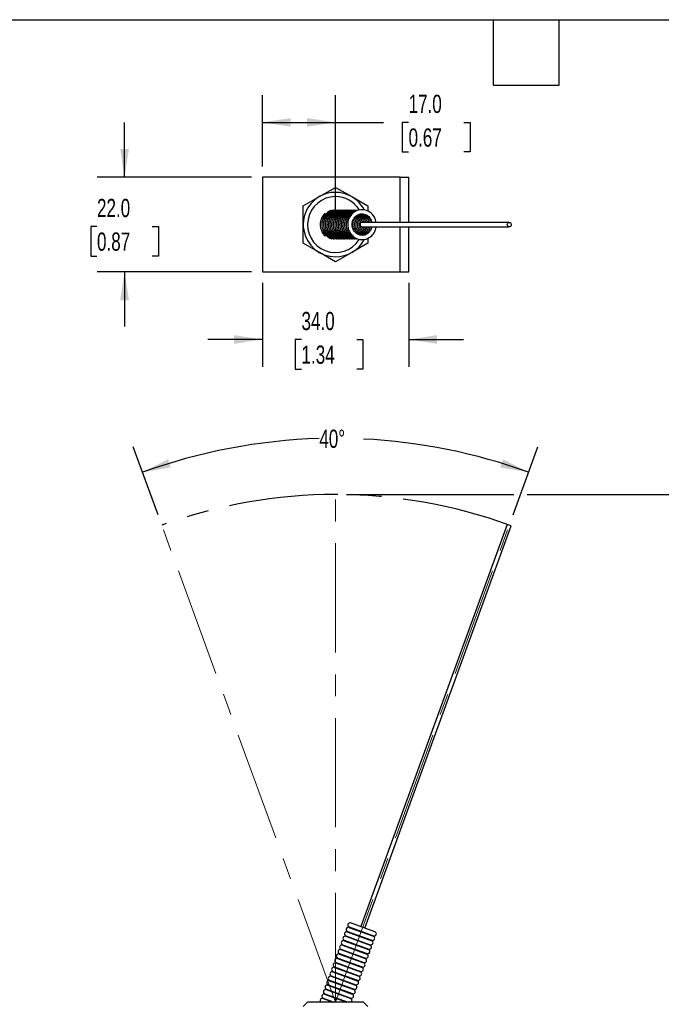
# Model space of a CAD drawing. Header units: millimetres. Extents: x 13 to 546, y 13 to 419.
# Tile 3 of 5: x 162 to 311, y 190 to 419. Entities that reach past the tile are written whole.
import ezdxf

# ---------------------------------------------------------------- set-up
doc = ezdxf.new("R2010")
doc.units = ezdxf.units.MM
doc.header["$LTSCALE"] = 2
doc.linetypes.add('CENTERX2', pattern=[20.32, 12.7, -2.54, 2.54, -2.54])
doc.layers.add('CENTER', color=40, linetype='CENTERX2')
doc.layers.add('DIMENSIONS', color=140, linetype='Continuous', lineweight=25)
doc.layers.add('TEXT', color=140, linetype='Continuous', lineweight=25)
doc.styles.add('SLDTEXTSTYLE0', font='TXT', dxfattribs={"width": 0.7})
doc.dimstyles.new('SLDDIMSTYLE0', dxfattribs={"dimtxt": 4.316016, "dimasz": 6.604, "dimexe": 0, "dimexo": 0.0625, "dimgap": 1.079004, "dimtad": 0, "dimtih": 1, "dimtoh": 1, "dimdec": 4, "dimlfac": 2, "dimzin": 12, "dimdsep": 46, "dimtxsty": 'SLDTEXTSTYLE0', "dimsah": 1, "dimcen": 0.09, "dimadec": 0, "dimazin": 3, "dimtfac": 1, "dimtdec": 0, "dimtofl": 0, "dimtmove": 0, "dimatfit": 3, "dimfxl": 0, "dimfrac": 2, "dimtolj": 1, "dimtzin": 12, "dimarcsym": 0})
doc.dimstyles.new('SLDDIMSTYLE1', dxfattribs={"dimtxt": 4.316016, "dimasz": 6.604, "dimexe": 0, "dimexo": 0.0625, "dimgap": 1.079004, "dimtad": 0, "dimtih": 1, "dimtoh": 1, "dimrnd": 1e-09, "dimzin": 12, "dimdsep": 46, "dimtxsty": 'SLDTEXTSTYLE0', "dimsah": 1, "dimcen": 0.09, "dimadec": 0, "dimazin": 3, "dimtfac": 1, "dimtofl": 0, "dimtmove": 0, "dimatfit": 3, "dimfxl": 0, "dimfrac": 2, "dimtolj": 1, "dimtzin": 12, "dimarcsym": 0})
doc.dimstyles.new('SLDDIMSTYLE4', dxfattribs={"dimtxt": 4.316016, "dimasz": 6.604, "dimexe": 0, "dimexo": 0.0625, "dimgap": 1.079004, "dimtad": 0, "dimtih": 1, "dimtoh": 1, "dimrnd": 1e-09, "dimzin": 4, "dimdsep": 46, "dimtxsty": 'SLDTEXTSTYLE0', "dimsah": 1, "dimcen": 0.09, "dimadec": 0, "dimazin": 1, "dimtfac": 1, "dimtofl": 0, "dimtmove": 0, "dimatfit": 3, "dimfxl": 0, "dimfrac": 2, "dimtolj": 1, "dimtzin": 12, "dimarcsym": 0})
doc.dimstyles.new('SLDDIMSTYLE5', dxfattribs={"dimtxt": 4.316016, "dimasz": 6.604, "dimexe": 0, "dimexo": 0.0625, "dimgap": 1.079004, "dimtad": 0, "dimtih": 1, "dimtoh": 1, "dimrnd": 1e-09, "dimzin": 4, "dimdsep": 46, "dimtxsty": 'SLDTEXTSTYLE0', "dimsah": 1, "dimcen": 0.09, "dimadec": 0, "dimazin": 1, "dimtfac": 1, "dimtmove": 0, "dimatfit": 0, "dimfxl": 0, "dimfrac": 2, "dimtolj": 1, "dimtzin": 12, "dimarcsym": 0})

# ---------------------------------------------------------------- blocks, each defined once
blk = doc.blocks.new('_D')
at = {"layer": 'DIMENSIONS'}
for p, q in [((193.85, 304), (188.08, 319.85)), ((276.31, 304), (282.08, 319.85))]:
    blk.add_line(p, q, dxfattribs=at)
for start, end in [(91.6505, 110), (70, 87.1732)]:
    blk.add_arc((235.08, 190.73), 131.06, start, end, dxfattribs=at)
for points in [[(190.25, 313.89), (196.84, 315.03), (196.19, 316.95)], [(279.91, 313.89), (273.97, 316.95), (273.32, 315.03)]]:
    blk.add_solid(points, dxfattribs=at)
at = {"layer": 'DIMENSIONS', "insert": (231.31, 323.81), "char_height": 4.233, "attachment_point": 1, "style": 'SLDTEXTSTYLE0'}
blk.add_mtext('40°', dxfattribs=at)
blk = doc.blocks.new('_D_1')
at = {"layer": 'DIMENSIONS'}
for p, q in [((237.62, 308.73), (276.5, 308.73)), ((279.55, 308.73), (350.26, 308.73)), ((343.91, 308.73), (343.91, 184.83)), ((337.5, 177.01), (336.05, 177.01)), ((336.05, 177.01), (336.05, 170.15)), ((350.32, 177.01), (351.77, 177.01)), ((351.77, 177.01), (351.77, 170.15)), ((336.05, 170.15), (337.5, 170.15)), ((351.77, 170.15), (350.32, 170.15)), ((343.91, 100.23), (343.91, 169.18)), ((252.62, 100.23), (350.26, 100.23))]:
    blk.add_line(p, q, dxfattribs=at)
for points in [[(343.91, 308.73), (342.89, 302.13), (344.92, 302.13)], [(343.91, 100.23), (344.92, 106.83), (342.89, 106.83)]]:
    blk.add_solid(points, dxfattribs=at)
at = {"layer": 'DIMENSIONS', "char_height": 4.233, "attachment_point": 1, "style": 'SLDTEXTSTYLE0'}
for s, insert in [('208.5', (335.7, 183.43)), ('8.21', (337.5, 175.61))]:
    blk.add_mtext(s, dxfattribs=dict(at, insert=insert))
blk = doc.blocks.new('_D_18')
at = {"layer": 'DIMENSIONS'}
for p, q in [((186.08, 382.47), (186.08, 395.17)), ((215.54, 382.47), (179.73, 382.47)), ((179.67, 371.03), (178.22, 371.03)), ((178.22, 371.03), (178.22, 364.17)), ((192.49, 371.03), (193.94, 371.03)), ((193.94, 371.03), (193.94, 364.17)), ((178.22, 364.17), (179.67, 364.17)), ((193.94, 364.17), (192.49, 364.17)), ((215.54, 360.47), (179.73, 360.47)), ((186.08, 360.47), (186.08, 347.77))]:
    blk.add_line(p, q, dxfattribs=at)
for points in [[(186.08, 382.47), (187.1, 389.08), (185.06, 389.08)], [(186.08, 360.47), (185.06, 353.87), (187.1, 353.87)]]:
    blk.add_solid(points, dxfattribs=at)
at = {"layer": 'DIMENSIONS', "char_height": 4.233, "attachment_point": 1, "style": 'SLDTEXTSTYLE0'}
for s, insert in [('22.0', (179.67, 377.45)), ('0.87', (179.67, 369.63))]:
    blk.add_mtext(s, dxfattribs=dict(at, insert=insert))
blk = doc.blocks.new('_D_19')
at = {"layer": 'DIMENSIONS'}
for p, q in [((218.08, 385.01), (218.08, 401.58)), ((235.08, 374.01), (235.08, 401.58)), ((218.08, 395.23), (235.08, 395.23)), ((235.08, 395.23), (246.19, 395.23)), ((252.04, 395.23), (250.59, 395.23)), ((250.59, 395.23), (250.59, 388.37)), ((264.87, 395.23), (266.32, 395.23)), ((266.32, 395.23), (266.32, 388.37)), ((250.59, 388.37), (252.04, 388.37)), ((266.32, 388.37), (264.87, 388.37))]:
    blk.add_line(p, q, dxfattribs=at)
for points in [[(218.08, 395.23), (224.68, 394.21), (224.68, 396.24)], [(235.08, 395.23), (228.48, 396.24), (228.48, 394.21)]]:
    blk.add_solid(points, dxfattribs=at)
at = {"layer": 'DIMENSIONS', "char_height": 4.233, "attachment_point": 1, "style": 'SLDTEXTSTYLE0'}
for s, insert in [('17.0', (252.04, 401.65)), ('0.67', (252.04, 393.82))]:
    blk.add_mtext(s, dxfattribs=dict(at, insert=insert))
blk = doc.blocks.new('_D_20')
at = {"layer": 'DIMENSIONS'}
for p, q in [((218.08, 357.93), (218.08, 338.41)), ((252.08, 357.93), (252.08, 338.41)), ((218.08, 344.76), (205.38, 344.76)), ((227.17, 344.76), (225.72, 344.76)), ((225.72, 344.76), (225.72, 337.9)), ((239.99, 344.76), (241.44, 344.76)), ((241.44, 344.76), (241.44, 337.9)), ((252.08, 344.76), (264.78, 344.76)), ((225.72, 337.9), (227.17, 337.9)), ((241.44, 337.9), (239.99, 337.9))]:
    blk.add_line(p, q, dxfattribs=at)
for points in [[(218.08, 344.76), (211.48, 345.78), (211.48, 343.75)], [(252.08, 344.76), (258.68, 343.75), (258.68, 345.78)]]:
    blk.add_solid(points, dxfattribs=at)
at = {"layer": 'DIMENSIONS', "char_height": 4.233, "attachment_point": 1, "style": 'SLDTEXTSTYLE0'}
for s, insert in [('34.0', (227.17, 351.18)), ('1.34', (227.17, 343.36))]:
    blk.add_mtext(s, dxfattribs=dict(at, insert=insert))

msp = doc.modelspace()

# ---------------------------------------------------------------- linework, layer by layer
for p, q in [((218.080374, 382.471901), (218.080374, 360.471901)), ((250.080374, 382.471901), (218.080374, 382.471901)), ((250.080374, 382.471901), (252.080374, 382.471901)), ((250.080374, 371.971901), (250.080374, 382.471901)), ((252.080374, 371.971901), (252.080374, 382.471901)), ((231.330374, 377.967091), (235.080374, 380.132155)), ((235.080374, 380.132155), (238.830374, 377.967091)), ((227.580374, 375.802028), (231.330374, 377.967091)), ((238.830374, 377.967091), (242.580374, 375.802028)), ((227.580374, 371.471901), (227.580374, 375.802028)), ((242.580374, 375.802028), (242.580374, 374.662007)), ((227.580374, 367.141774), (227.580374, 371.471901)), ((275.438751, 371.971901), (241.236737, 371.971901)), ((241.236737, 370.971901), (275.438751, 370.971901)), ((250.080374, 360.471901), (250.080374, 370.971901)), ((252.080374, 360.471901), (252.080374, 370.971901)), ((231.330374, 364.97671), (227.580374, 367.141774)), ((242.580374, 367.141774), (238.830374, 364.97671)), ((242.580374, 368.28141), (242.580374, 367.141774)), ((235.080374, 362.811647), (231.330374, 364.97671)), ((238.830374, 364.97671), (235.080374, 362.811647)), ((218.080374, 360.471901), (250.080374, 360.471901)), ((250.080374, 360.471901), (252.080374, 360.471901)), ((274.968905, 301.784189), (240.9379, 208.284773)), ((241.877593, 207.942753), (275.908597, 301.442169)), ((275.908597, 301.442169), (274.968905, 301.784189)), ((244.226825, 207.087703), (238.588669, 209.139824)), ((237.475547, 206.140024), (237.441072, 206.045302)), ((237.441072, 206.045302), (243.116815, 203.979501)), ((237.475547, 206.140024), (243.151291, 204.074222)), ((237.85177, 207.173685), (237.817294, 207.078964)), ((237.817294, 207.078964), (243.493037, 205.013163)), ((237.85177, 207.173685), (243.527513, 205.107884)), ((238.227992, 208.207347), (238.193516, 208.112626)), ((238.193516, 208.112626), (243.869259, 206.046824)), ((238.227992, 208.207347), (243.903735, 206.141546)), ((243.869259, 206.046824), (243.903735, 206.141546)), ((244.229247, 207.086821), (244.226825, 207.087703)), ((236.723103, 204.0727), (236.688627, 203.977979)), ((236.688627, 203.977979), (242.364371, 201.912177)), ((236.723103, 204.0727), (242.398847, 202.006898)), ((237.099325, 205.106362), (237.06485, 205.01164)), ((237.06485, 205.01164), (242.740593, 202.945839)), ((237.099325, 205.106362), (242.775069, 203.04056)), ((243.116815, 203.979501), (243.151291, 204.074222)), ((243.493037, 205.013163), (243.527513, 205.107884)), ((235.970659, 202.005376), (235.936183, 201.910655)), ((235.936183, 201.910655), (241.611926, 199.844853)), ((235.970659, 202.005376), (241.646402, 199.939574)), ((236.346881, 203.039038), (236.312405, 202.944317)), ((236.312405, 202.944317), (241.988149, 200.878515)), ((236.346881, 203.039038), (242.022624, 200.973236)), ((242.364371, 201.912177), (242.398847, 202.006898)), ((242.740593, 202.945839), (242.775069, 203.04056)), ((235.218214, 199.938052), (235.183739, 199.843331)), ((235.183739, 199.843331), (240.859482, 197.777529)), ((235.218214, 199.938052), (240.893958, 197.872251)), ((235.594437, 200.971714), (235.559961, 200.876993)), ((235.559961, 200.876993), (241.235704, 198.811191)), ((235.594437, 200.971714), (241.27018, 198.905913)), ((241.611926, 199.844853), (241.646402, 199.939574)), ((241.988149, 200.878515), (242.022624, 200.973236)), ((234.089548, 196.837067), (234.055072, 196.742345)), ((234.089548, 196.837067), (239.765291, 194.771265)), ((234.46577, 197.870729), (234.431294, 197.776007)), ((234.431294, 197.776007), (240.107038, 195.710206)), ((234.46577, 197.870729), (240.141514, 195.804927)), ((234.841992, 198.90439), (234.807517, 198.809669)), ((234.807517, 198.809669), (240.48326, 196.743867)), ((234.841992, 198.90439), (240.517736, 196.838589)), ((240.48326, 196.743867), (240.517736, 196.838589)), ((240.859482, 197.777529), (240.893958, 197.872251)), ((241.235704, 198.811191), (241.27018, 198.905913)), ((233.337104, 194.769743), (233.302628, 194.675022)), ((233.302628, 194.675022), (238.978371, 192.60922)), ((233.337104, 194.769743), (239.012847, 192.703941)), ((233.713326, 195.803405), (233.67885, 195.708683)), ((233.67885, 195.708683), (239.354594, 193.642882)), ((233.713326, 195.803405), (239.389069, 193.737603)), ((234.055072, 196.742345), (239.730816, 194.676544)), ((239.730816, 194.676544), (239.765291, 194.771265)), ((240.107038, 195.710206), (240.141514, 195.804927)), ((232.584659, 192.702419), (232.550184, 192.607698)), ((232.550184, 192.607698), (237.710628, 190.72945)), ((232.584659, 192.702419), (238.005348, 190.72945)), ((232.960882, 193.736081), (232.926406, 193.64136)), ((232.926406, 193.64136), (238.602149, 191.575558)), ((232.960882, 193.736081), (238.636625, 191.670279)), ((238.978371, 192.60922), (239.012847, 192.703941)), ((239.354594, 193.642882), (239.389069, 193.737603)), ((228.580374, 190.72945), (227.580374, 189.72945)), ((241.580374, 190.72945), (228.580374, 190.72945)), ((232.208437, 191.668757), (232.173961, 191.574036)), ((232.173961, 191.574036), (234.494443, 190.72945)), ((232.208437, 191.668757), (234.789164, 190.72945)), ((238.602149, 191.575558), (238.636625, 191.670279)), ((242.580374, 189.72945), (241.580374, 190.72945))]:
    msp.add_line(p, q)
at = {"color": 7, "linetype": 'CENTERX2', "lineweight": 18}
for q in [(235.080374, 308.72945), (194.721997, 301.613179), (275.438751, 301.613179)]:
    msp.add_line((235.080374, 190.72945), q, dxfattribs=at)
at = {"flags": 128}
msp.add_lwpolyline([(275.438751, 371.971901), (275.618553, 371.933841), (275.770982, 371.825454), (275.872832, 371.663243), (275.908597, 371.471901), (275.872832, 371.280559), (275.770982, 371.118347), (275.618553, 371.009961), (275.438751, 370.971901), (275.258949, 371.009961), (275.106519, 371.118347), (275.00467, 371.280559), (274.968905, 371.471901), (275.00467, 371.663243), (275.106519, 371.825454), (275.258949, 371.933841), (275.438751, 371.971901)], dxfattribs=at)
for centre, radius, start, end in [((235.080374, 371.471901), 7.5, 27.6181417, 270), ((235.080374, 371.471901), 6.5, 90, 327.62180621), ((235.080374, 371.471901), 6.5, 32.52308858, 90), ((241.22183, 371.614403), 3.307242, 6.20554295, 182.46951545), ((241.261781, 371.471901), 0.500627, 92.86748935, 267.13251065), ((235.080374, 371.471901), 7.5, 270, 332.32481612), ((238.417659, 208.669977), 0.5, 70, 247.70755722), ((237.288992, 205.568992), 0.5, 72.29244278, 247.70755722), ((237.665214, 206.602653), 0.5, 72.29244278, 247.70755722), ((238.041437, 207.636315), 0.5, 72.29244278, 247.70755722), ((243.679592, 205.584195), 0.5, 252.29244278, 67.70755722), ((244.055815, 206.617856), 0.5, 252.29244278, 70), ((236.536548, 203.501668), 0.5, 72.29244278, 247.70755722), ((236.91277, 204.53533), 0.5, 72.29244278, 247.70755722), ((242.927148, 203.516871), 0.5, 252.29244278, 67.70755722), ((243.30337, 204.550533), 0.5, 252.29244278, 67.70755722), ((235.784104, 201.434344), 0.5, 72.29244278, 247.70755722), ((236.160326, 202.468006), 0.5, 72.29244278, 247.70755722), ((242.174704, 201.449547), 0.5, 252.29244278, 67.70755722), ((242.550926, 202.483209), 0.5, 252.29244278, 67.70755722), ((235.031659, 199.36702), 0.5, 72.29244278, 247.70755722), ((235.407882, 200.400682), 0.5, 72.29244278, 247.70755722), ((241.422259, 199.382223), 0.5, 252.29244278, 67.70755722), ((241.798482, 200.415885), 0.5, 252.29244278, 67.70755722), ((234.279215, 197.299697), 0.5, 72.29244278, 247.70755722), ((234.655437, 198.333358), 0.5, 72.29244278, 247.70755722), ((240.669815, 197.314899), 0.5, 252.29244278, 67.70755722), ((241.046037, 198.348561), 0.5, 252.29244278, 67.70755722), ((233.150549, 194.198711), 0.5, 72.29244278, 247.70755722), ((233.526771, 195.232373), 0.5, 72.29244278, 247.70755722), ((233.902993, 196.266035), 0.5, 72.29244278, 247.70755722), ((239.541149, 194.213914), 0.5, 252.29244278, 67.70755722), ((239.917371, 195.247576), 0.5, 252.29244278, 67.70755722), ((240.293593, 196.281238), 0.5, 252.29244278, 67.70755722), ((232.398104, 192.131387), 0.5, 72.29244278, 247.70755722), ((232.774326, 193.165049), 0.5, 72.29244278, 247.70755722), ((238.788704, 192.14659), 0.5, 252.29244278, 67.70755722), ((239.164926, 193.180252), 0.5, 252.29244278, 67.70755722), ((232.021882, 191.097725), 0.5, 72.29244278, 227.43845273), ((238.412482, 191.112928), 0.5, 309.91858879, 67.70755722)]:
    msp.add_arc(centre, radius, start, end)
for points, knots in [([(232.700816, 374.134578), (232.665195, 374.106694), (232.472848, 373.956131), (232.197103, 373.607871), (231.902876, 373.132756), (231.716791, 372.681196), (231.598847, 372.256732), (231.533239, 371.863393), (231.52542, 371.593848), (231.521882, 371.471901)], [0, 0, 0, 0, 0.0460559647, 0.2486876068, 0.4420763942, 0.6062742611, 0.733241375, 0.8793129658, 1, 1, 1, 1]), ([(234.234313, 374.797155), (234.148758, 374.773619), (233.868589, 374.696545), (233.437409, 374.443464), (232.961726, 374.066653), (232.570105, 373.611871), (232.279809, 373.131873), (232.092881, 372.68136), (231.975106, 372.256686), (231.909454, 371.863403), (231.90164, 371.593851), (231.898104, 371.471901)], [0, 0, 0, 0, 0.062641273, 0.2051330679, 0.3464877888, 0.4853033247, 0.6177869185, 0.730272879, 0.8172534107, 0.9173217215, 1, 1, 1, 1]), ([(234.659289, 374.81199), (234.557225, 374.784264), (234.260335, 374.703614), (233.813437, 374.44403), (233.337999, 374.066505), (232.946314, 373.611908), (232.656034, 373.131864), (232.469103, 372.681361), (232.351329, 372.256685), (232.285676, 371.863403), (232.277862, 371.593851), (232.274326, 371.471901)], [0, 0, 0, 0, 0.0737630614, 0.2145641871, 0.3542417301, 0.4914102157, 0.6223218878, 0.7334731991, 0.8194217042, 0.9183027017, 1, 1, 1, 1]), ([(234.986757, 374.797155), (234.901202, 374.773619), (234.621033, 374.696545), (234.189853, 374.443464), (233.71417, 374.066653), (233.322549, 373.611871), (233.032254, 373.131873), (232.845325, 372.68136), (232.727551, 372.256686), (232.661898, 371.863403), (232.654084, 371.593851), (232.650549, 371.471901)], [0, 0, 0, 0, 0.062641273, 0.2051330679, 0.3464877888, 0.4853033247, 0.6177869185, 0.730272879, 0.8172534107, 0.9173217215, 1, 1, 1, 1]), ([(235.36298, 374.797155), (235.277424, 374.773619), (234.997255, 374.696545), (234.566075, 374.443464), (234.090392, 374.066653), (233.698771, 373.611871), (233.408476, 373.131873), (233.221547, 372.68136), (233.103773, 372.256686), (233.03812, 371.863403), (233.030306, 371.593851), (233.026771, 371.471901)], [0, 0, 0, 0, 0.062641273, 0.2051330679, 0.3464877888, 0.4853033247, 0.6177869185, 0.730272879, 0.8172534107, 0.9173217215, 1, 1, 1, 1]), ([(235.787956, 374.81199), (235.685891, 374.784264), (235.389002, 374.703614), (234.942104, 374.44403), (234.466665, 374.066505), (234.074981, 373.611908), (233.784701, 373.131864), (233.597769, 372.681361), (233.479995, 372.256685), (233.414342, 371.863403), (233.406528, 371.593851), (233.402993, 371.471901)], [0, 0, 0, 0, 0.0737630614, 0.2145641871, 0.3542417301, 0.4914102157, 0.6223218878, 0.7334731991, 0.8194217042, 0.9183027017, 1, 1, 1, 1]), ([(236.164178, 374.81199), (236.062113, 374.784264), (235.765224, 374.703614), (235.318326, 374.44403), (234.842887, 374.066505), (234.451203, 373.611908), (234.160923, 373.131864), (233.973991, 372.681361), (233.856217, 372.256685), (233.790564, 371.863403), (233.78275, 371.593851), (233.779215, 371.471901)], [0, 0, 0, 0, 0.0737630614, 0.2145641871, 0.3542417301, 0.4914102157, 0.6223218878, 0.7334731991, 0.8194217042, 0.9183027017, 1, 1, 1, 1]), ([(236.5404, 374.81199), (236.438335, 374.784264), (236.141446, 374.703614), (235.694548, 374.44403), (235.21911, 374.066505), (234.827425, 373.611908), (234.537145, 373.131864), (234.350213, 372.681361), (234.232439, 372.256685), (234.166786, 371.863403), (234.158972, 371.593851), (234.155437, 371.471901)], [0, 0, 0, 0, 0.0737630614, 0.2145641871, 0.3542417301, 0.4914102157, 0.6223218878, 0.7334731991, 0.8194217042, 0.9183027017, 1, 1, 1, 1]), ([(236.916622, 374.81199), (236.814558, 374.784264), (236.517668, 374.703614), (236.07077, 374.44403), (235.595332, 374.066505), (235.203647, 373.611908), (234.913367, 373.131864), (234.726436, 372.681361), (234.608661, 372.256685), (234.543009, 371.863403), (234.535195, 371.593851), (234.531659, 371.471901)], [0, 0, 0, 0, 0.07376306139, 0.21456418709, 0.35424173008, 0.49141021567, 0.62232188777, 0.73347319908, 0.81942170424, 0.91830270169, 1, 1, 1, 1]), ([(237.292845, 374.81199), (237.19078, 374.784264), (236.89389, 374.703614), (236.446992, 374.44403), (235.971554, 374.066505), (235.579869, 373.611908), (235.289589, 373.131864), (235.102658, 372.681361), (234.984884, 372.256685), (234.919231, 371.863403), (234.911417, 371.593851), (234.907882, 371.471901)], [0, 0, 0, 0, 0.0737630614, 0.2145641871, 0.3542417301, 0.4914102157, 0.6223218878, 0.7334731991, 0.8194217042, 0.9183027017, 1, 1, 1, 1]), ([(237.669067, 374.81199), (237.567002, 374.784264), (237.270112, 374.703614), (236.823215, 374.44403), (236.347776, 374.066505), (235.956091, 373.611908), (235.665812, 373.131864), (235.47888, 372.681361), (235.361106, 372.256685), (235.295453, 371.863403), (235.287639, 371.593851), (235.284104, 371.471901)], [0, 0, 0, 0, 0.0737630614, 0.2145641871, 0.3542417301, 0.4914102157, 0.6223218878, 0.7334731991, 0.8194217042, 0.9183027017, 1, 1, 1, 1]), ([(238.045289, 374.81199), (237.943224, 374.784264), (237.646335, 374.703614), (237.199437, 374.44403), (236.723998, 374.066505), (236.332314, 373.611908), (236.042034, 373.131864), (235.855102, 372.681361), (235.737328, 372.256685), (235.671675, 371.863403), (235.663861, 371.593851), (235.660326, 371.471901)], [0, 0, 0, 0, 0.0737630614, 0.2145641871, 0.3542417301, 0.4914102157, 0.6223218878, 0.7334731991, 0.8194217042, 0.9183027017, 1, 1, 1, 1]), ([(238.421511, 374.81199), (238.319446, 374.784264), (238.022557, 374.703614), (237.575659, 374.44403), (237.10022, 374.066505), (236.708536, 373.611908), (236.418256, 373.131864), (236.231324, 372.681361), (236.11355, 372.256685), (236.047897, 371.863403), (236.040083, 371.593851), (236.036548, 371.471901)], [0, 0, 0, 0, 0.0737630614, 0.2145641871, 0.3542417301, 0.4914102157, 0.6223218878, 0.7334731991, 0.8194217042, 0.9183027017, 1, 1, 1, 1]), ([(238.797733, 374.81199), (238.695668, 374.784264), (238.398779, 374.703614), (237.951881, 374.44403), (237.476443, 374.066505), (237.084758, 373.611908), (236.794478, 373.131864), (236.607546, 372.681361), (236.489772, 372.256685), (236.424119, 371.863403), (236.416305, 371.593851), (236.41277, 371.471901)], [0, 0, 0, 0, 0.0737630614, 0.2145641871, 0.3542417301, 0.4914102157, 0.6223218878, 0.7334731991, 0.8194217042, 0.9183027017, 1, 1, 1, 1]), ([(239.173955, 374.81199), (239.07189, 374.784264), (238.775001, 374.703614), (238.328103, 374.44403), (237.852665, 374.066505), (237.46098, 373.611908), (237.1707, 373.131864), (236.983769, 372.681361), (236.865994, 372.256685), (236.800342, 371.863403), (236.792528, 371.593851), (236.788992, 371.471901)], [0, 0, 0, 0, 0.0737630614, 0.2145641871, 0.3542417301, 0.4914102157, 0.6223218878, 0.7334731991, 0.8194217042, 0.9183027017, 1, 1, 1, 1]), ([(239.550178, 374.81199), (239.448113, 374.784264), (239.151223, 374.703614), (238.704325, 374.44403), (238.228887, 374.066505), (237.837202, 373.611908), (237.546922, 373.131864), (237.359991, 372.681361), (237.242217, 372.256685), (237.176564, 371.863403), (237.16875, 371.593851), (237.165214, 371.471901)], [0, 0, 0, 0, 0.0737630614, 0.2145641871, 0.3542417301, 0.4914102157, 0.6223218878, 0.7334731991, 0.8194217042, 0.9183027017, 1, 1, 1, 1]), ([(239.9264, 374.81199), (239.824335, 374.784264), (239.527445, 374.703614), (239.080547, 374.44403), (238.605109, 374.066505), (238.213424, 373.611908), (237.923144, 373.131864), (237.736213, 372.681361), (237.618439, 372.256685), (237.552786, 371.863403), (237.544972, 371.593851), (237.541437, 371.471901)], [0, 0, 0, 0, 0.0737630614, 0.2145641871, 0.3542417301, 0.4914102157, 0.6223218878, 0.7334731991, 0.8194217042, 0.9183027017, 1, 1, 1, 1]), ([(238.917659, 371.471901), (238.929785, 371.671122), (238.946748, 371.949831), (239.056918, 372.342774), (239.186239, 372.662818), (239.397332, 373.013856), (239.675971, 373.339332), (240.024868, 373.621147), (240.437819, 373.836862), (240.906485, 373.96556), (241.418915, 373.985726), (241.928154, 373.880053), (242.395662, 373.65865), (242.78945, 373.352097), (243.103911, 372.98126), (243.313177, 372.606934), (243.446997, 372.258936), (243.491601, 372.04523), (243.513722, 371.939244)], [0, 0, 0, 0, 0.0801876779, 0.1121816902, 0.1653856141, 0.220884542, 0.2808763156, 0.3443443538, 0.4112415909, 0.4818093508, 0.5565966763, 0.6364481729, 0.709062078, 0.7800947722, 0.8483124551, 0.9116512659, 0.9561837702, 1, 1, 1, 1]), ([(239.541963, 373.163523), (239.600885, 373.09815), (239.760801, 372.920725), (239.926706, 372.6058), (240.061482, 372.252887), (240.147348, 371.887754), (240.186691, 371.423698), (240.138506, 370.994063), (240.031383, 370.600821), (239.899547, 370.282499), (239.731571, 369.986408), (239.594286, 369.834315), (239.545511, 369.780278)], [0, 0, 0, 0, 0.0734146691, 0.1992508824, 0.2877243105, 0.3798848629, 0.5004036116, 0.6597137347, 0.7232767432, 0.828977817, 0.9392384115, 1, 1, 1, 1]), ([(239.736664, 373.363049), (239.749122, 373.353516), (239.888246, 373.247057), (240.090308, 372.976044), (240.304833, 372.608012), (240.437253, 372.252367), (240.523743, 371.887935), (240.562797, 371.423674), (240.514914, 370.993867), (240.4073, 370.601164), (240.27788, 370.280091), (240.063918, 369.933496), (239.877821, 369.692777), (239.749503, 369.591536), (239.731462, 369.577302)], [0, 0, 0, 0, 0.0115571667, 0.1290645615, 0.2381679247, 0.3148767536, 0.394782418, 0.4992753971, 0.6374015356, 0.6925123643, 0.7841580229, 0.8797569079, 0.9830948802, 1, 1, 1, 1]), ([(239.916856, 373.515723), (239.996617, 373.457954), (240.205541, 373.306635), (240.468328, 372.978936), (240.68174, 372.607637), (240.810839, 372.252133), (240.880217, 372.003685), (240.890368, 371.857056), (240.89258, 371.825103)], [0, 0, 0, 0, 0.1517897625, 0.3975937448, 0.6258180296, 0.7862788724, 0.9534269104, 1, 1, 1, 1]), ([(240.113593, 373.649571), (240.120102, 373.64652), (240.274377, 373.574201), (240.529103, 373.345125), (240.847409, 372.983001), (241.055421, 372.606537), (241.184438, 372.274669), (241.22603, 372.077353), (241.244927, 371.987704)], [0, 0, 0, 0, 0.0108891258, 0.2581044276, 0.4955226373, 0.7159608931, 0.8709475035, 1, 1, 1, 1]), ([(240.292505, 373.743093), (240.365834, 373.711154), (240.588807, 373.614035), (240.907014, 373.348781), (241.223185, 372.982094), (241.431817, 372.606728), (241.562356, 372.269529), (241.604933, 372.066874), (241.624887, 371.971901)], [0, 0, 0, 0, 0.1083646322, 0.3295081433, 0.5418877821, 0.7390782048, 0.8777196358, 1, 1, 1, 1]), ([(240.483389, 373.83094), (240.620226, 373.773483), (240.907612, 373.652813), (241.284043, 373.350538), (241.599209, 372.981663), (241.808074, 372.606803), (241.938572, 372.269515), (241.981154, 372.06687), (242.001109, 371.971901)], [0, 0, 0, 0, 0.18396233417, 0.38635609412, 0.58072903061, 0.76120057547, 0.88808723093, 1, 1, 1, 1]), ([(240.791537, 373.858431), (240.79752, 373.857213), (240.964911, 373.823128), (241.265222, 373.650021), (241.661218, 373.354289), (241.975197, 372.980742), (242.184337, 372.606964), (242.314787, 372.269485), (242.357373, 372.06686), (242.377331, 371.971901)], [0, 0, 0, 0, 0.00744262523, 0.20819720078, 0.4045802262, 0.59318063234, 0.76829249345, 0.89141084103, 1, 1, 1, 1]), ([(241.089793, 373.952778), (241.249025, 373.92804), (241.57142, 373.877952), (242.019262, 373.656852), (242.413256, 373.352549), (242.727742, 372.981169), (242.936764, 372.60689), (243.067234, 372.269499), (243.109819, 372.066865), (243.129776, 371.971901)], [0, 0, 0, 0, 0.1648488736, 0.3337664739, 0.4990057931, 0.6576967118, 0.8050381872, 0.908631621, 1, 1, 1, 1]), ([(241.167759, 373.858431), (241.173743, 373.857213), (241.341133, 373.823128), (241.641444, 373.650021), (242.03744, 373.354289), (242.35142, 372.980742), (242.560559, 372.606964), (242.691009, 372.269485), (242.733595, 372.06686), (242.753554, 371.971901)], [0, 0, 0, 0, 0.00744262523, 0.20819720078, 0.4045802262, 0.59318063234, 0.76829249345, 0.89141084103, 1, 1, 1, 1]), ([(231.521882, 371.471901), (231.533301, 371.245463), (231.549463, 370.924987), (231.656821, 370.462003), (231.78741, 370.072601), (232.002686, 369.631098), (232.297416, 369.210264), (232.536474, 368.925916), (232.690058, 368.808921), (232.701277, 368.800375)], [0, 0, 0, 0, 0.2233136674, 0.3160532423, 0.4697863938, 0.6303748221, 0.8035797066, 0.9856516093, 1, 1, 1, 1]), ([(231.898104, 371.471901), (231.909517, 371.245454), (231.925669, 370.924966), (232.033073, 370.462042), (232.163427, 370.072333), (232.379726, 369.632167), (232.670253, 369.205843), (233.039698, 368.808682), (233.485704, 368.470303), (233.897299, 368.238007), (234.167353, 368.161435), (234.253342, 368.137053)], [0, 0, 0, 0, 0.1525197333, 0.2158594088, 0.3208567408, 0.4305361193, 0.5488323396, 0.6731845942, 0.8027861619, 0.9372041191, 1, 1, 1, 1]), ([(232.274326, 371.471901), (232.285739, 371.245454), (232.301891, 370.924966), (232.409295, 370.462042), (232.539649, 370.072332), (232.755949, 369.632169), (233.046472, 369.205832), (233.415935, 368.808726), (233.861867, 368.470131), (234.278909, 368.235593), (234.554723, 368.157703), (234.646408, 368.131811)], [0, 0, 0, 0, 0.1518915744, 0.2149703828, 0.3195352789, 0.4287629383, 0.5465719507, 0.6704120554, 0.7994798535, 0.9333442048, 1, 1, 1, 1]), ([(232.650549, 371.471901), (232.661961, 371.245454), (232.678114, 370.924966), (232.785517, 370.462042), (232.915871, 370.072333), (233.132171, 369.632167), (233.422698, 369.205843), (233.792143, 368.808682), (234.238148, 368.470303), (234.649743, 368.238007), (234.919797, 368.161435), (235.005786, 368.137053)], [0, 0, 0, 0, 0.1525197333, 0.2158594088, 0.3208567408, 0.4305361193, 0.5488323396, 0.6731845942, 0.8027861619, 0.9372041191, 1, 1, 1, 1]), ([(233.026771, 371.471901), (233.038183, 371.245454), (233.054336, 370.924966), (233.161739, 370.462042), (233.292093, 370.072333), (233.508393, 369.632167), (233.79892, 369.205843), (234.168365, 368.808682), (234.61437, 368.470303), (235.025965, 368.238007), (235.296019, 368.161435), (235.382008, 368.137053)], [0, 0, 0, 0, 0.1525197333, 0.2158594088, 0.3208567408, 0.4305361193, 0.5488323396, 0.6731845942, 0.8027861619, 0.9372041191, 1, 1, 1, 1]), ([(233.402993, 371.471901), (233.414406, 371.245454), (233.430558, 370.924966), (233.537961, 370.462042), (233.668315, 370.072332), (233.884616, 369.632169), (234.175138, 369.205832), (234.544602, 368.808726), (234.990534, 368.470131), (235.407575, 368.235593), (235.68339, 368.157703), (235.775075, 368.131811)], [0, 0, 0, 0, 0.15189157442, 0.2149703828, 0.31953527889, 0.42876293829, 0.54657195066, 0.67041205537, 0.79947985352, 0.93334420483, 1, 1, 1, 1]), ([(233.779215, 371.471901), (233.790628, 371.245454), (233.80678, 370.924966), (233.914184, 370.462042), (234.044537, 370.072332), (234.260838, 369.632169), (234.55136, 369.205832), (234.920824, 368.808726), (235.366756, 368.470131), (235.783797, 368.235593), (236.059612, 368.157703), (236.151297, 368.131811)], [0, 0, 0, 0, 0.1518915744, 0.2149703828, 0.3195352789, 0.4287629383, 0.5465719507, 0.6704120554, 0.7994798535, 0.9333442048, 1, 1, 1, 1]), ([(234.155437, 371.471901), (234.16685, 371.245454), (234.183002, 370.924966), (234.290406, 370.462042), (234.42076, 370.072332), (234.63706, 369.632169), (234.927583, 369.205832), (235.297046, 368.808726), (235.742978, 368.470131), (236.160019, 368.235593), (236.435834, 368.157703), (236.527519, 368.131811)], [0, 0, 0, 0, 0.15189157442, 0.2149703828, 0.31953527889, 0.42876293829, 0.54657195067, 0.67041205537, 0.79947985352, 0.93334420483, 1, 1, 1, 1]), ([(234.531659, 371.471901), (234.543072, 371.245454), (234.559224, 370.924966), (234.666628, 370.462042), (234.796982, 370.072332), (235.013282, 369.632169), (235.303805, 369.205832), (235.673268, 368.808726), (236.1192, 368.470131), (236.536242, 368.235593), (236.812056, 368.157703), (236.903741, 368.131811)], [0, 0, 0, 0, 0.1518915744, 0.2149703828, 0.3195352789, 0.4287629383, 0.5465719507, 0.6704120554, 0.7994798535, 0.9333442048, 1, 1, 1, 1]), ([(234.907882, 371.471901), (234.919294, 371.245454), (234.935446, 370.924966), (235.04285, 370.462042), (235.173204, 370.072332), (235.389504, 369.632169), (235.680027, 369.205832), (236.04949, 368.808726), (236.495422, 368.470131), (236.912464, 368.235593), (237.188279, 368.157703), (237.279963, 368.131811)], [0, 0, 0, 0, 0.1518915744, 0.2149703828, 0.3195352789, 0.4287629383, 0.5465719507, 0.6704120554, 0.7994798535, 0.9333442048, 1, 1, 1, 1]), ([(235.284104, 371.471901), (235.295516, 371.245454), (235.311669, 370.924966), (235.419072, 370.462042), (235.549426, 370.072332), (235.765727, 369.632169), (236.056249, 369.205832), (236.425712, 368.808726), (236.871645, 368.470131), (237.288686, 368.235593), (237.564501, 368.157703), (237.656186, 368.131811)], [0, 0, 0, 0, 0.1518915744, 0.2149703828, 0.3195352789, 0.4287629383, 0.5465719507, 0.6704120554, 0.7994798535, 0.9333442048, 1, 1, 1, 1]), ([(235.660326, 371.471901), (235.671739, 371.245454), (235.687891, 370.924966), (235.795294, 370.462042), (235.925648, 370.072332), (236.141949, 369.632169), (236.432471, 369.205832), (236.801935, 368.808726), (237.247867, 368.470131), (237.664908, 368.235593), (237.940723, 368.157703), (238.032408, 368.131811)], [0, 0, 0, 0, 0.1518915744, 0.2149703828, 0.3195352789, 0.4287629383, 0.5465719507, 0.6704120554, 0.7994798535, 0.9333442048, 1, 1, 1, 1]), ([(236.036548, 371.471901), (236.047961, 371.245454), (236.064113, 370.924966), (236.171516, 370.462042), (236.30187, 370.072332), (236.518171, 369.632169), (236.808693, 369.205832), (237.178157, 368.808726), (237.624089, 368.470131), (238.04113, 368.235593), (238.316945, 368.157703), (238.40863, 368.131811)], [0, 0, 0, 0, 0.1518915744, 0.2149703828, 0.3195352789, 0.4287629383, 0.5465719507, 0.6704120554, 0.7994798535, 0.9333442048, 1, 1, 1, 1]), ([(236.41277, 371.471901), (236.424183, 371.245454), (236.440335, 370.924966), (236.547739, 370.462042), (236.678093, 370.072332), (236.894393, 369.632169), (237.184916, 369.205832), (237.554379, 368.808726), (238.000311, 368.470131), (238.417352, 368.235593), (238.693167, 368.157703), (238.784852, 368.131811)], [0, 0, 0, 0, 0.1518915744, 0.2149703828, 0.3195352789, 0.4287629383, 0.5465719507, 0.6704120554, 0.7994798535, 0.9333442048, 1, 1, 1, 1]), ([(236.788992, 371.471901), (236.800405, 371.245454), (236.816557, 370.924966), (236.923961, 370.462042), (237.054315, 370.072332), (237.270615, 369.632169), (237.561138, 369.205832), (237.930601, 368.808726), (238.376533, 368.470131), (238.793574, 368.235593), (239.069389, 368.157703), (239.161074, 368.131811)], [0, 0, 0, 0, 0.1518915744, 0.2149703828, 0.3195352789, 0.4287629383, 0.5465719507, 0.6704120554, 0.7994798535, 0.9333442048, 1, 1, 1, 1]), ([(237.165214, 371.471901), (237.176627, 371.245454), (237.192779, 370.924966), (237.300183, 370.462042), (237.430537, 370.072332), (237.646837, 369.632169), (237.93736, 369.205832), (238.306823, 368.808726), (238.752755, 368.470131), (239.169797, 368.235593), (239.445612, 368.157703), (239.537296, 368.131811)], [0, 0, 0, 0, 0.1518915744, 0.2149703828, 0.3195352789, 0.4287629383, 0.5465719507, 0.6704120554, 0.7994798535, 0.9333442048, 1, 1, 1, 1]), ([(237.541437, 371.471901), (237.552849, 371.245454), (237.569002, 370.924966), (237.676405, 370.462042), (237.806759, 370.072332), (238.02306, 369.632169), (238.313582, 369.205832), (238.683045, 368.808726), (239.128978, 368.470131), (239.546019, 368.235593), (239.821834, 368.157703), (239.913519, 368.131811)], [0, 0, 0, 0, 0.1518915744, 0.2149703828, 0.3195352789, 0.4287629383, 0.5465719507, 0.6704120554, 0.7994798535, 0.9333442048, 1, 1, 1, 1]), ([(237.917659, 371.471901), (237.929071, 371.245454), (237.945223, 370.924965), (238.052628, 370.462044), (238.182978, 370.07232), (238.399296, 369.63222), (238.689744, 369.205624), (239.059508, 368.809559), (239.504248, 368.466828), (240.017093, 368.197369), (240.587724, 368.019725), (241.202689, 367.951187), (241.845178, 368.007985), (242.461067, 368.195481), (243.017831, 368.495749), (243.491887, 368.878346), (243.883746, 369.331648), (244.17461, 369.811923), (244.359575, 370.262637), (244.470445, 370.642774), (244.502056, 370.870864), (244.516059, 370.971901)], [0, 0, 0, 0, 0.0649453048, 0.0919163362, 0.136625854, 0.1833290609, 0.2337014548, 0.2866526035, 0.3418389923, 0.3990762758, 0.4583620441, 0.5198538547, 0.5838747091, 0.6509426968, 0.7113201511, 0.7712157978, 0.8300355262, 0.8861722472, 0.9338354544, 0.9706913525, 1, 1, 1, 1]), ([(243.503691, 371.004038), (243.50013, 370.962627), (243.48977, 370.842143), (243.413471, 370.601678), (243.288272, 370.280765), (243.075833, 369.930011), (242.797593, 369.60445), (242.448579, 369.32266), (242.035662, 369.106938), (241.566986, 368.978243), (241.054561, 368.958076), (240.545311, 369.063747), (240.077839, 369.285156), (239.683924, 369.591687), (239.369905, 369.962601), (239.159264, 370.336687), (239.026862, 370.691232), (238.93748, 371.055903), (238.924828, 371.321433), (238.917659, 371.471901)], [0, 0, 0, 0, 0.0167583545, 0.0487587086, 0.1019731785, 0.1574831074, 0.2174867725, 0.2809673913, 0.3478778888, 0.4184596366, 0.4932617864, 0.573129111, 0.6457574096, 0.7168041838, 0.7850353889, 0.8483867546, 0.8929280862, 0.9393256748, 1, 1, 1, 1]), ([(238.979117, 372.023547), (238.9876, 371.989382), (239.032098, 371.810175), (239.058691, 371.434911), (239.007794, 371.103336), (238.979691, 370.920255)], [0, 0, 0, 0, 0.0954258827, 0.5005336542, 1, 1, 1, 1]), ([(239.168132, 372.591936), (239.17406, 372.581565), (239.233512, 372.477566), (239.305403, 372.250492), (239.396188, 371.888648), (239.433962, 371.423211), (239.385129, 370.994571), (239.286238, 370.621304), (239.210732, 370.450832), (239.166898, 370.351866)], [0, 0, 0, 0, 0.01576013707, 0.15804669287, 0.30626303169, 0.50008617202, 0.75629517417, 0.85851978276, 1, 1, 1, 1]), ([(239.387728, 372.870564), (239.449423, 372.769414), (239.567278, 372.576188), (239.684136, 372.251991), (239.771556, 371.888065), (239.81018, 371.423663), (239.762747, 370.993705), (239.654402, 370.601447), (239.540429, 370.308563), (239.41594, 370.114539), (239.360841, 370.028665)], [0, 0, 0, 0, 0.1198655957, 0.228977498, 0.3426366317, 0.4912691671, 0.6877420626, 0.7661326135, 0.8964909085, 1, 1, 1, 1]), ([(240.883225, 371.121528), (240.877174, 371.040556), (240.865199, 370.880323), (240.781256, 370.601442), (240.654486, 370.280503), (240.441497, 369.931411), (240.198207, 369.635478), (240.004561, 369.489511), (239.923062, 369.428078)], [0, 0, 0, 0, 0.1180066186, 0.2335210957, 0.4256140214, 0.625993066, 0.8425935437, 1, 1, 1, 1]), ([(241.245679, 370.997942), (241.242262, 370.958582), (241.231984, 370.840162), (241.156058, 370.601661), (241.03086, 370.281005), (240.818938, 369.929031), (240.538403, 369.608532), (240.292467, 369.389534), (240.132171, 369.309096), (240.102547, 369.294231)], [0, 0, 0, 0, 0.0540918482, 0.1627399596, 0.343414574, 0.5318827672, 0.7356081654, 0.9511385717, 1, 1, 1, 1]), ([(241.619, 370.971901), (241.616227, 370.941288), (241.606297, 370.831678), (241.531807, 370.601778), (241.407302, 370.280842), (241.194857, 369.929559), (240.915704, 369.606374), (240.61292, 369.350536), (240.390446, 369.244063), (240.299857, 369.200709)], [0, 0, 0, 0, 0.0387255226, 0.1386602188, 0.3048450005, 0.4781983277, 0.665585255, 0.8638304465, 1, 1, 1, 1]), ([(241.995222, 370.971901), (241.992449, 370.941288), (241.98252, 370.831677), (241.908024, 370.601788), (241.783554, 370.280783), (241.570963, 369.929794), (241.29241, 369.605397), (240.944948, 369.318809), (240.672922, 369.191447), (240.533331, 369.126091)], [0, 0, 0, 0, 0.0360980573, 0.1292523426, 0.2841617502, 0.4457533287, 0.6204263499, 0.8052209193, 1, 1, 1, 1]), ([(241.229289, 371.963959), (241.192928, 371.964206), (241.097115, 371.964855), (240.956638, 371.896409), (240.842829, 371.791192), (240.772442, 371.670472), (240.740893, 371.565558), (240.737832, 371.496578), (240.736737, 371.471901)], [0, 0, 0, 0, 0.13970966, 0.3681470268, 0.5822132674, 0.7330066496, 0.9044855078, 1, 1, 1, 1]), ([(240.736737, 371.471901), (240.743759, 371.407045), (240.753733, 371.314932), (240.817241, 371.193277), (240.893971, 371.098167), (241.017456, 371.015718), (241.138747, 370.970213), (241.214452, 370.977388), (241.235757, 370.979407)], [0, 0, 0, 0, 0.2470153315, 0.3508288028, 0.5227744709, 0.7096323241, 0.9182829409, 1, 1, 1, 1]), ([(242.371444, 370.971901), (242.368671, 370.941288), (242.358742, 370.831677), (242.284247, 370.601788), (242.159776, 370.280783), (241.947185, 369.929794), (241.668632, 369.605397), (241.32117, 369.318809), (241.049144, 369.191447), (240.909554, 369.126091)], [0, 0, 0, 0, 0.03609805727, 0.12925234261, 0.28416175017, 0.44575332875, 0.62042634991, 0.80522091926, 1, 1, 1, 1]), ([(243.123888, 370.971901), (243.121115, 370.941288), (243.111187, 370.831677), (243.036688, 370.601794), (242.912238, 370.280741), (242.699557, 369.929962), (242.421377, 369.6047), (242.072396, 369.321635), (241.659262, 369.111087), (241.292111, 368.993617), (241.066381, 368.991396), (241.000427, 368.990747)], [0, 0, 0, 0, 0.0279768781, 0.1001737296, 0.2202323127, 0.3454697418, 0.4808456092, 0.6240659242, 0.77502448, 0.9342658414, 1, 1, 1, 1]), ([(242.747666, 370.971901), (242.744893, 370.941288), (242.734964, 370.831677), (242.660469, 370.601788), (242.535998, 370.280783), (242.323408, 369.929794), (242.044854, 369.605397), (241.697392, 369.318809), (241.425367, 369.191447), (241.285776, 369.126091)], [0, 0, 0, 0, 0.0360980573, 0.1292523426, 0.2841617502, 0.4457533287, 0.6204263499, 0.8052209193, 1, 1, 1, 1])]:
    msp.add_open_spline(points, degree=3, knots=knots)
at = {"layer": 'CENTER', "linetype": 'CENTERX2'}
msp.add_arc((235.080374, 190.72945), 118, 70, 110, dxfattribs=at)
at = {"layer": 'TEXT'}
for p, q in [((12.7, 419.1), (546.1, 419.1)), ((271.78, 403.86), (271.78, 419.1)), ((287.02, 403.86), (287.02, 419.1)), ((271.78, 403.86), (287.02, 403.86))]:
    msp.add_line(p, q, dxfattribs=at)

# ---------------------------------------------------------------- dimensions: what is measured, and where the dimension line sits
at = {"layer": 'DIMENSIONS'}
for base, p1, p2, dimstyle, picture, middle in [((235.080374, 395.225416), (218.080374, 382.471901), (235.080374, 371.471901), 'SLDDIMSTYLE4', '_D_19', (258.453285, 395.225416)), ((252.080374, 344.761425), (218.080374, 360.471901), (252.080374, 360.471901), 'SLDDIMSTYLE5', '_D_20', (233.58063, 344.761425))]:
    dim = msp.add_linear_dim(base=base, p1=p1, p2=p2, dimstyle=dimstyle, dxfattribs=at)
    dim.commit()
    dim.dimension.update_dxf_attribs({"geometry": picture, "text_midpoint": middle, "dimtype": 160})
for base, p1, p2, dimstyle, picture, middle in [((186.080374, 360.471901), (218.080374, 382.471901), (218.080374, 360.471901), 'SLDDIMSTYLE5', '_D_18', (186.080374, 371.030192)), ((343.908597, 100.22945), (235.080374, 308.72945), (250.080374, 100.22945), 'SLDDIMSTYLE1', '_D_1', (343.908597, 177.008344))]:
    dim = msp.add_linear_dim(base=base, p1=p1, p2=p2, angle=90, dimstyle=dimstyle, dxfattribs=at)
    dim.commit()
    dim.dimension.update_dxf_attribs({"geometry": picture, "text_midpoint": middle, "dimtype": 160})
dim = msp.add_angular_dim_2l(base=(261.015671, 319.199338), line1=((275.438751, 301.613179), (235.080374, 190.72945)), line2=((194.721997, 301.613179), (235.080374, 190.72945)), dimstyle='SLDDIMSTYLE0', dxfattribs=at)
dim.commit()
dim.dimension.update_dxf_attribs({"geometry": '_D', "text_midpoint": (236.424648, 321.784189), "dimtype": 162})

doc.saveas('drawing.dxf')
